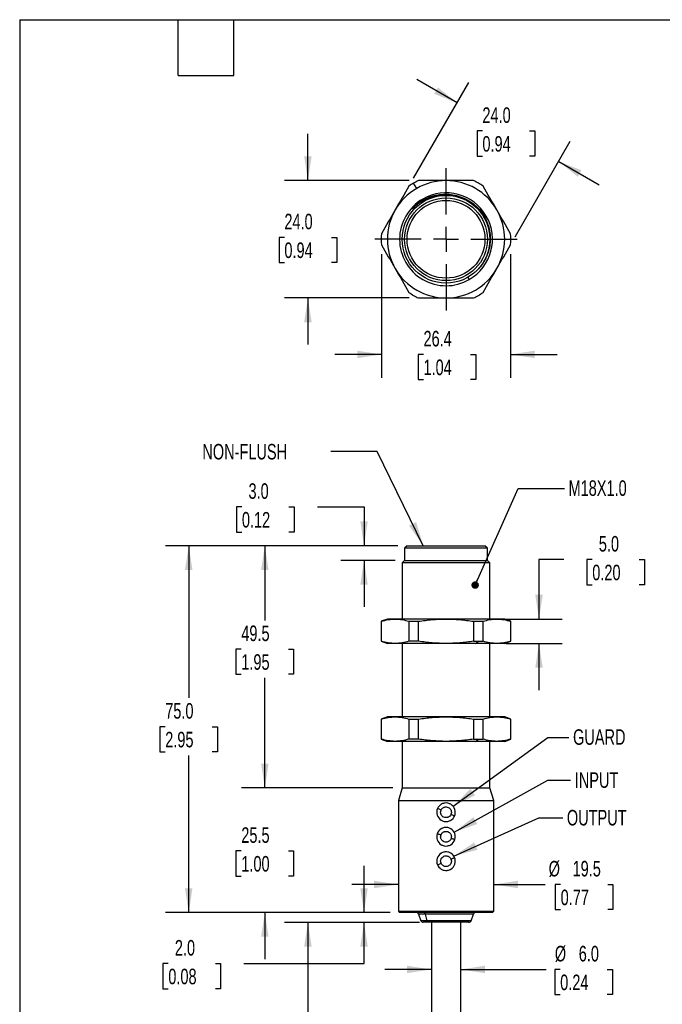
# Model space of a CAD drawing. Header units: millimetres. Extents: x 10 to 410, y 10 to 314.
# Tile 2 of 6: x 10 to 141, y 113 to 314. Entities that reach past the tile are written whole.
import ezdxf

# ---------------------------------------------------------------- set-up
doc = ezdxf.new("R2010")
doc.units = ezdxf.units.MM
doc.header["$LTSCALE"] = 1.5
doc.linetypes.add('CENTERX2', pattern=[20.32, 12.7, -2.54, 2.54, -2.54])
doc.layers.add('CENTER', color=40, linetype='CENTERX2')
doc.layers.add('DIMENSIONS', color=140, linetype='Continuous', lineweight=25)
doc.layers.add('TEXT', color=140, linetype='Continuous', lineweight=25)
doc.styles.add('SLDTEXTSTYLE0', font='TXT', dxfattribs={"width": 0.7})
doc.dimstyles.new('SLDDIMSTYLE0', dxfattribs={"dimtxt": 3.237012, "dimasz": 4.953, "dimexe": 0, "dimexo": 0.0625, "dimgap": 0.809253, "dimtad": 0, "dimtih": 1, "dimtoh": 1, "dimrnd": 1e-09, "dimzin": 4, "dimdsep": 46, "dimtxsty": 'SLDTEXTSTYLE0', "dimsah": 1, "dimcen": 0.09, "dimadec": 0, "dimazin": 1, "dimtfac": 1, "dimtmove": 0, "dimatfit": 0, "dimfxl": 0, "dimfrac": 2, "dimtolj": 1, "dimtzin": 12, "dimarcsym": 0})
doc.dimstyles.new('SLDDIMSTYLE1', dxfattribs={"dimtxt": 3.237012, "dimasz": 4.953, "dimexe": 0, "dimexo": 0.0625, "dimgap": 0.809253, "dimtad": 0, "dimtih": 1, "dimtoh": 1, "dimrnd": 1e-09, "dimzin": 12, "dimdsep": 46, "dimtxsty": 'SLDTEXTSTYLE0', "dimsah": 1, "dimcen": 0.09, "dimadec": 0, "dimazin": 3, "dimtfac": 1, "dimtofl": 0, "dimtmove": 0, "dimatfit": 3, "dimfxl": 0, "dimfrac": 2, "dimtolj": 1, "dimtzin": 12, "dimarcsym": 0})
doc.dimstyles.new('SLDDIMSTYLE2', dxfattribs={"dimtxt": 3.237012, "dimasz": 4.953, "dimexe": 0, "dimexo": 0.0625, "dimgap": 0.809253, "dimtad": 0, "dimtih": 1, "dimtoh": 1, "dimrnd": 1e-09, "dimzin": 4, "dimdsep": 46, "dimtxsty": 'SLDTEXTSTYLE0', "dimsah": 1, "dimcen": 0.09, "dimadec": 0, "dimazin": 1, "dimtfac": 1, "dimtofl": 0, "dimtmove": 0, "dimatfit": 3, "dimfxl": 0, "dimfrac": 2, "dimtolj": 1, "dimtzin": 12, "dimarcsym": 0})
doc.dimstyles.new('SLDDIMSTYLE3', dxfattribs={"dimtxt": 3.237012, "dimasz": 4.953, "dimexe": 0, "dimexo": 0.0625, "dimgap": 0.809253, "dimtad": 0, "dimtih": 1, "dimtoh": 1, "dimrnd": 1e-09, "dimzin": 12, "dimdsep": 46, "dimtxsty": 'SLDTEXTSTYLE0', "dimsah": 1, "dimcen": 0.09, "dimadec": 0, "dimazin": 3, "dimtfac": 1, "dimtmove": 0, "dimatfit": 0, "dimfxl": 0, "dimfrac": 2, "dimtolj": 1, "dimtzin": 12, "dimarcsym": 0})
doc.dimstyles.new('SLDDIMSTYLE4', dxfattribs={"dimtxt": 0.18, "dimasz": 4.953, "dimexe": 0, "dimexo": 0.0625, "dimgap": 0, "dimtad": 0, "dimtih": 1, "dimtoh": 1, "dimdec": 0, "dimrnd": 1e-09, "dimzin": 0, "dimdsep": 46, "dimtxsty": 'Standard', "dimsah": 1, "dimcen": 0.09, "dimadec": 0, "dimazin": 0, "dimtfac": 4.953, "dimtdec": 0, "dimtofl": 0, "dimtmove": 0, "dimatfit": 3, "dimfxl": 0, "dimfrac": 2, "dimtolj": 1, "dimtzin": 0, "dimarcsym": 0})
doc.dimstyles.new('SLDDIMSTYLE5', dxfattribs={"dimtxt": 0.18, "dimasz": 1.524, "dimexe": 0, "dimexo": 0.0625, "dimgap": 0, "dimtad": 0, "dimtih": 1, "dimtoh": 1, "dimdec": 0, "dimrnd": 1e-09, "dimzin": 0, "dimdsep": 46, "dimtxsty": 'Standard', "dimblk1": 'DOT', "dimblk2": 'DOT', "dimsah": 1, "dimcen": 0.09, "dimadec": 0, "dimazin": 0, "dimtfac": 1.524, "dimtdec": 0, "dimtofl": 0, "dimtmove": 0, "dimatfit": 3, "dimldrblk": 'DOT', "dimfxl": 0, "dimfrac": 2, "dimtolj": 1, "dimtzin": 0, "dimarcsym": 0})

# ---------------------------------------------------------------- blocks, each defined once
blk = doc.blocks.new('_D')
at = {"layer": 'DIMENSIONS'}
for p, q in [((54.97, 214.73), (53.88, 214.73)), ((53.88, 214.73), (53.88, 209.59)), ((64.59, 214.73), (65.68, 214.73)), ((65.68, 214.73), (65.68, 209.59)), ((70.43, 214.73), (79.95, 214.73)), ((79.95, 214.73), (79.95, 206.79)), ((53.88, 209.59), (54.97, 209.59)), ((65.68, 209.59), (64.59, 209.59)), ((86.85, 206.79), (75.19, 206.79)), ((86.35, 203.79), (75.19, 203.79)), ((79.95, 203.79), (79.95, 194.27))]:
    blk.add_line(p, q, dxfattribs=at)
for points in [[(79.95, 206.79), (80.71, 211.75), (79.19, 211.75)], [(79.95, 203.79), (79.19, 198.84), (80.71, 198.84)]]:
    blk.add_solid(points, dxfattribs=at)
at = {"layer": 'DIMENSIONS', "char_height": 3.175, "attachment_point": 1, "style": 'SLDTEXTSTYLE0'}
for s, insert in [('3.0', (56.32, 219.55)), ('0.12', (54.97, 213.68))]:
    blk.add_mtext(s, dxfattribs=dict(at, insert=insert))
blk = doc.blocks.new('_D_1')
at = {"layer": 'DIMENSIONS'}
for p, q in [((86.85, 206.79), (54.89, 206.79)), ((59.66, 206.79), (59.66, 191.52)), ((54.85, 185.65), (53.76, 185.65)), ((53.76, 185.65), (53.76, 180.5)), ((64.47, 185.65), (65.55, 185.65)), ((65.55, 185.65), (65.55, 180.5)), ((53.76, 180.5), (54.85, 180.5)), ((59.66, 157.27), (59.66, 179.78)), ((65.55, 180.5), (64.47, 180.5)), ((85.84, 157.27), (54.89, 157.27))]:
    blk.add_line(p, q, dxfattribs=at)
for points in [[(59.66, 206.79), (58.9, 201.84), (60.42, 201.84)], [(59.66, 157.27), (60.42, 162.23), (58.9, 162.23)]]:
    blk.add_solid(points, dxfattribs=at)
at = {"layer": 'DIMENSIONS', "char_height": 3.175, "attachment_point": 1, "style": 'SLDTEXTSTYLE0'}
for s, insert in [('49.5', (54.85, 190.47)), ('1.95', (54.85, 184.6))]:
    blk.add_mtext(s, dxfattribs=dict(at, insert=insert))
blk = doc.blocks.new('_D_2')
at = {"layer": 'DIMENSIONS'}
for p, q in [((86.85, 206.79), (39.34, 206.79)), ((44.1, 206.79), (44.1, 175.66)), ((39.29, 169.79), (38.2, 169.79)), ((38.2, 169.79), (38.2, 164.64)), ((48.91, 169.79), (50, 169.79)), ((50, 169.79), (50, 164.64)), ((38.2, 164.64), (39.29, 164.64)), ((44.1, 131.79), (44.1, 163.92)), ((50, 164.64), (48.91, 164.64)), ((85.32, 131.79), (39.34, 131.79))]:
    blk.add_line(p, q, dxfattribs=at)
for points in [[(44.1, 206.79), (43.34, 201.84), (44.86, 201.84)], [(44.1, 131.79), (44.86, 136.75), (43.34, 136.75)]]:
    blk.add_solid(points, dxfattribs=at)
at = {"layer": 'DIMENSIONS', "char_height": 3.175, "attachment_point": 1, "style": 'SLDTEXTSTYLE0'}
for s, insert in [('75.0', (39.29, 174.61)), ('2.95', (39.29, 168.74))]:
    blk.add_mtext(s, dxfattribs=dict(at, insert=insert))
blk = doc.blocks.new('_D_3')
at = {"layer": 'DIMENSIONS'}
for p, q in [((86.97, 137.53), (77.44, 137.53)), ((106.47, 137.53), (116.99, 137.53)), ((120.16, 137.53), (119.07, 137.53)), ((119.07, 137.53), (119.07, 132.39)), ((129.78, 137.53), (130.86, 137.53)), ((130.86, 137.53), (130.86, 132.39)), ((119.07, 132.39), (120.16, 132.39)), ((130.86, 132.39), (129.78, 132.39))]:
    blk.add_line(p, q, dxfattribs=at)
for points in [[(86.97, 137.53), (82.01, 138.29), (82.01, 136.77)], [(106.47, 137.53), (111.42, 136.77), (111.42, 138.29)]]:
    blk.add_solid(points, dxfattribs=at)
at = {"layer": 'DIMENSIONS', "char_height": 3.175, "attachment_point": 1, "style": 'SLDTEXTSTYLE0'}
for s, insert in [('%%c', (117.71, 142.35)), ('19.5', (122.6, 142.35)), ('0.77', (120.16, 136.48))]:
    blk.add_mtext(s, dxfattribs=dict(at, insert=insert))
blk = doc.blocks.new('_D_4')
at = {"layer": 'DIMENSIONS'}
for p, q in [((93.72, 120.16), (84.19, 120.16)), ((99.72, 120.16), (117.17, 120.16)), ((120.07, 120.16), (118.98, 120.16)), ((118.98, 120.16), (118.98, 115.02)), ((129.69, 120.16), (130.78, 120.16)), ((130.78, 120.16), (130.78, 115.02)), ((118.98, 115.02), (120.07, 115.02)), ((130.78, 115.02), (129.69, 115.02))]:
    blk.add_line(p, q, dxfattribs=at)
for points in [[(93.72, 120.16), (88.76, 120.92), (88.76, 119.4)], [(99.72, 120.16), (104.67, 119.4), (104.67, 120.92)]]:
    blk.add_solid(points, dxfattribs=at)
at = {"layer": 'DIMENSIONS', "char_height": 3.175, "attachment_point": 1, "style": 'SLDTEXTSTYLE0'}
for s, insert in [('%%c', (118.97, 124.98)), ('6.0', (123.86, 124.98)), ('0.24', (120.07, 119.11))]:
    blk.add_mtext(s, dxfattribs=dict(at, insert=insert))
blk = doc.blocks.new('_D_5')
at = {"layer": 'DIMENSIONS'}
for p, q in [((59.66, 157.27), (59.66, 166.8)), ((85.84, 157.27), (54.89, 157.27)), ((54.85, 144.4), (53.76, 144.4)), ((53.76, 144.4), (53.76, 139.26)), ((64.47, 144.4), (65.55, 144.4)), ((65.55, 144.4), (65.55, 139.26)), ((53.76, 139.26), (54.85, 139.26)), ((65.55, 139.26), (64.47, 139.26)), ((85.32, 131.79), (54.89, 131.79)), ((59.66, 131.79), (59.66, 122.27))]:
    blk.add_line(p, q, dxfattribs=at)
for points in [[(59.66, 157.27), (60.42, 162.23), (58.9, 162.23)], [(59.66, 131.79), (58.9, 126.84), (60.42, 126.84)]]:
    blk.add_solid(points, dxfattribs=at)
at = {"layer": 'DIMENSIONS', "char_height": 3.175, "attachment_point": 1, "style": 'SLDTEXTSTYLE0'}
for s, insert in [('25.5', (54.85, 149.22)), ('1.00', (54.85, 143.35))]:
    blk.add_mtext(s, dxfattribs=dict(at, insert=insert))
blk = doc.blocks.new('_D_6')
at = {"layer": 'DIMENSIONS'}
for p, q in [((79.95, 131.79), (79.95, 141.32)), ((85.32, 131.79), (75.19, 131.79)), ((91.32, 129.79), (75.19, 129.79)), ((79.95, 121.36), (79.95, 129.79)), ((39.92, 121.36), (38.83, 121.36)), ((38.83, 121.36), (38.83, 116.21)), ((49.54, 121.36), (50.62, 121.36)), ((50.62, 121.36), (50.62, 116.21)), ((55.37, 121.36), (79.95, 121.36)), ((38.83, 116.21), (39.92, 116.21)), ((50.62, 116.21), (49.54, 116.21))]:
    blk.add_line(p, q, dxfattribs=at)
for points in [[(79.95, 131.79), (80.71, 136.75), (79.19, 136.75)], [(79.95, 129.79), (79.19, 124.84), (80.71, 124.84)]]:
    blk.add_solid(points, dxfattribs=at)
at = {"layer": 'DIMENSIONS', "char_height": 3.175, "attachment_point": 1, "style": 'SLDTEXTSTYLE0'}
for s, insert in [('2.0', (41.26, 126.18)), ('0.08', (39.92, 120.31))]:
    blk.add_mtext(s, dxfattribs=dict(at, insert=insert))
blk = doc.blocks.new('_D_7')
at = {"layer": 'DIMENSIONS'}
for p, q in [((91.32, 129.79), (63.7, 129.79)), ((68.47, 129.79), (68.47, 101.19)), ((68.47, 76.18), (68.47, 90.9)), ((66.35, 75.12), (68.47, 76.18)), ((70.58, 73.01), (66.35, 75.12)), ((68.47, 71.95), (70.58, 73.01)), ((68.47, 49.58), (68.47, 71.95)), ((91.81, 49.58), (63.7, 49.58))]:
    blk.add_line(p, q, dxfattribs=at)
for points in [[(68.47, 129.79), (67.7, 124.84), (69.23, 124.84)], [(68.47, 49.58), (69.23, 54.53), (67.7, 54.53)]]:
    blk.add_solid(points, dxfattribs=at)
at = {"layer": 'DIMENSIONS', "char_height": 3.175, "attachment_point": 1, "style": 'SLDTEXTSTYLE0'}
for s, insert in [('32.8FT / 10M', (54.21, 100.14)), ('CABLE LENGTH', (52.19, 94.99))]:
    blk.add_mtext(s, dxfattribs=dict(at, insert=insert))
blk = doc.blocks.new('_D_8')
at = {"layer": 'DIMENSIONS'}
for p, q in [((120.79, 203.95), (115.73, 203.95)), ((115.73, 203.95), (115.73, 191.79)), ((126.63, 203.95), (125.54, 203.95)), ((125.54, 203.95), (125.54, 198.8)), ((136.25, 203.95), (137.33, 203.95)), ((137.33, 203.95), (137.33, 198.8)), ((125.54, 198.8), (126.63, 198.8)), ((137.33, 198.8), (136.25, 198.8)), ((109.01, 191.79), (120.5, 191.79)), ((109.01, 186.79), (120.5, 186.79)), ((115.73, 186.79), (115.73, 177.27))]:
    blk.add_line(p, q, dxfattribs=at)
for points in [[(115.73, 191.79), (116.5, 196.75), (114.97, 196.75)], [(115.73, 186.79), (114.97, 181.84), (116.5, 181.84)]]:
    blk.add_solid(points, dxfattribs=at)
at = {"layer": 'DIMENSIONS', "char_height": 3.175, "attachment_point": 1, "style": 'SLDTEXTSTYLE0'}
for s, insert in [('5.0', (127.97, 208.77)), ('0.20', (126.63, 202.9))]:
    blk.add_mtext(s, dxfattribs=dict(at, insert=insert))
blk = doc.blocks.new('_Dot')
at = {"color": 0, "linetype": 'ByBlock', "lineweight": -2}
blk.add_line((-0.5, 0), (-1, 0), dxfattribs=at)
at = {"color": 0, "linetype": 'ByBlock', "const_width": 0.5}
blk.add_lwpolyline([(-0.25, 0, 1), (0.25, 0, 1)], format="xyb", close=True, dxfattribs=at)
blk = doc.blocks.new('_D_9')
at = {"layer": 'DIMENSIONS'}
for p, q in [((68.47, 281.44), (68.47, 290.96)), ((89.19, 281.44), (63.7, 281.44)), ((63.66, 269.83), (62.57, 269.83)), ((62.57, 269.83), (62.57, 264.69)), ((73.28, 269.83), (74.36, 269.83)), ((74.36, 269.83), (74.36, 264.69)), ((62.57, 264.69), (63.66, 264.69)), ((74.36, 264.69), (73.28, 264.69)), ((89.19, 257.44), (63.7, 257.44)), ((68.47, 257.44), (68.47, 247.91))]:
    blk.add_line(p, q, dxfattribs=at)
for points in [[(68.47, 281.44), (69.23, 286.39), (67.7, 286.39)], [(68.47, 257.44), (67.7, 252.48), (69.23, 252.48)]]:
    blk.add_solid(points, dxfattribs=at)
at = {"layer": 'DIMENSIONS', "char_height": 3.175, "attachment_point": 1, "style": 'SLDTEXTSTYLE0'}
for s, insert in [('24.0', (63.66, 274.65)), ('0.94', (63.66, 268.78))]:
    blk.add_mtext(s, dxfattribs=dict(at, insert=insert))
blk = doc.blocks.new('_D_10')
at = {"layer": 'DIMENSIONS'}
for p, q in [((98.97, 297.35), (90.73, 302.11)), ((90.09, 281.95), (101.36, 301.47)), ((104.16, 291.58), (103.07, 291.58)), ((103.07, 291.58), (103.07, 286.43)), ((113.78, 291.58), (114.86, 291.58)), ((114.86, 291.58), (114.86, 286.43)), ((110.87, 269.95), (122.14, 289.47)), ((103.07, 286.43), (104.16, 286.43)), ((114.86, 286.43), (113.78, 286.43)), ((119.76, 285.35), (128.01, 280.59))]:
    blk.add_line(p, q, dxfattribs=at)
for points in [[(98.97, 297.35), (95.07, 300.48), (94.3, 299.16)], [(119.76, 285.35), (123.67, 282.21), (124.43, 283.53)]]:
    blk.add_solid(points, dxfattribs=at)
at = {"layer": 'DIMENSIONS', "char_height": 3.175, "attachment_point": 1, "style": 'SLDTEXTSTYLE0'}
for s, insert in [('24.0', (104.16, 296.4)), ('0.94', (104.16, 290.53))]:
    blk.add_mtext(s, dxfattribs=dict(at, insert=insert))
blk = doc.blocks.new('_D_11')
at = {"layer": 'DIMENSIONS'}
for p, q in [((83.52, 266.4), (83.52, 241.13)), ((109.92, 266.4), (109.92, 241.13)), ((83.52, 245.89), (73.99, 245.89)), ((92.11, 245.89), (91.03, 245.89)), ((91.03, 245.89), (91.03, 240.75)), ((101.73, 245.89), (102.82, 245.89)), ((102.82, 245.89), (102.82, 240.75)), ((109.92, 245.89), (119.44, 245.89)), ((91.03, 240.75), (92.11, 240.75)), ((102.82, 240.75), (101.73, 240.75))]:
    blk.add_line(p, q, dxfattribs=at)
for points in [[(83.52, 245.89), (78.56, 246.66), (78.56, 245.13)], [(109.92, 245.89), (114.87, 245.13), (114.87, 246.66)]]:
    blk.add_solid(points, dxfattribs=at)
at = {"layer": 'DIMENSIONS', "char_height": 3.175, "attachment_point": 1, "style": 'SLDTEXTSTYLE0'}
for s, insert in [('26.4', (92.11, 250.71)), ('1.04', (92.11, 244.84))]:
    blk.add_mtext(s, dxfattribs=dict(at, insert=insert))
blk = doc.blocks.new('SW_CENTERMARKSYMBOL_0')
at = {"layer": 'CENTER', "color": 0}
for p, q in [((0, 5.08), (0, 14.54)), ((0, 0), (0, 2.54)), ((-5.08, 0), (-14.54, 0)), ((0, 0), (-2.54, 0)), ((0, 0), (0, -2.54)), ((0, 0), (2.54, 0)), ((5.08, 0), (14.54, 0)), ((0, -5.08), (0, -14.54))]:
    blk.add_line(p, q, dxfattribs=at)

msp = doc.modelspace()

# ---------------------------------------------------------------- linework, layer by layer
for p, q in [((90.717, 279.83), (90.092, 280.912)), ((91.967, 277.665), (92.083, 277.464)), ((92.126, 277.389), (92.23, 277.209)), ((101.203, 261.666), (101.467, 261.21)), ((88.759, 206.794), (88.251, 206.286)), ((88.251, 206.286), (88.251, 203.794)), ((105.182, 206.286), (88.251, 206.286)), ((88.759, 206.794), (104.674, 206.794)), ((105.182, 206.286), (104.674, 206.794)), ((105.182, 203.794), (105.182, 206.286)), ((88.251, 203.794), (87.743, 203.286)), ((88.251, 203.794), (105.182, 203.794)), ((105.69, 203.286), (105.182, 203.794)), ((87.743, 203.286), (87.743, 191.794)), ((105.69, 203.286), (87.743, 203.286)), ((105.69, 191.794), (105.69, 203.286)), ((84.717, 191.794), (83.467, 191.339)), ((83.467, 191.339), (83.467, 187.249)), ((83.467, 191.339), (83.515, 191.339)), ((83.515, 187.249), (83.515, 191.339)), ((86.324, 191.794), (84.717, 191.794)), ((96.717, 191.794), (86.324, 191.794)), ((89.133, 191.339), (89.133, 187.249)), ((89.133, 191.339), (91.099, 191.339)), ((91.099, 187.249), (91.099, 191.339)), ((107.109, 191.794), (96.717, 191.794)), ((102.335, 191.339), (102.335, 187.249)), ((102.335, 191.339), (104.3, 191.339)), ((104.3, 187.249), (104.3, 191.339)), ((108.717, 191.794), (107.109, 191.794)), ((109.967, 191.339), (108.717, 191.794)), ((109.918, 191.339), (109.918, 187.249)), ((109.918, 191.339), (109.967, 191.339)), ((109.967, 187.249), (109.967, 191.339)), ((83.467, 187.249), (84.717, 186.794)), ((83.515, 187.249), (83.467, 187.249)), ((91.099, 187.249), (89.133, 187.249)), ((102.335, 187.249), (103.342, 187.249)), ((102.717, 186.794), (103.342, 187.249)), ((103.342, 187.249), (104.3, 187.249)), ((108.717, 186.794), (109.967, 187.249)), ((109.967, 187.249), (109.918, 187.249)), ((86.324, 186.794), (84.717, 186.794)), ((96.717, 186.794), (86.324, 186.794)), ((87.743, 186.794), (87.743, 171.794)), ((102.717, 186.794), (96.717, 186.794)), ((107.109, 186.794), (102.717, 186.794)), ((105.69, 171.794), (105.69, 186.794)), ((108.717, 186.794), (107.109, 186.794)), ((84.717, 171.794), (83.467, 171.339)), ((83.467, 171.339), (83.467, 167.249)), ((83.467, 171.339), (83.515, 171.339)), ((83.515, 167.249), (83.515, 171.339)), ((86.324, 171.794), (84.717, 171.794)), ((96.717, 171.794), (86.324, 171.794)), ((89.133, 171.339), (89.133, 167.249)), ((89.133, 171.339), (91.099, 171.339)), ((91.099, 167.249), (91.099, 171.339)), ((107.109, 171.794), (96.717, 171.794)), ((102.335, 171.339), (102.335, 167.249)), ((102.335, 171.339), (104.3, 171.339)), ((104.3, 167.249), (104.3, 171.339)), ((108.717, 171.794), (107.109, 171.794)), ((109.967, 171.339), (108.717, 171.794)), ((109.918, 171.339), (109.918, 167.249)), ((109.918, 171.339), (109.967, 171.339)), ((109.967, 167.249), (109.967, 171.339)), ((83.467, 167.249), (84.717, 166.794)), ((83.515, 167.249), (83.467, 167.249)), ((91.099, 167.249), (89.133, 167.249)), ((102.335, 167.249), (103.342, 167.249)), ((102.717, 166.794), (103.342, 167.249)), ((103.342, 167.249), (104.3, 167.249)), ((108.717, 166.794), (109.967, 167.249)), ((109.967, 167.249), (109.918, 167.249)), ((86.324, 166.794), (84.717, 166.794)), ((96.717, 166.794), (86.324, 166.794)), ((87.743, 166.794), (87.743, 157.273)), ((102.717, 166.794), (96.717, 166.794)), ((107.109, 166.794), (102.717, 166.794)), ((105.69, 157.273), (105.69, 166.794)), ((108.717, 166.794), (107.109, 166.794)), ((87.743, 157.273), (86.967, 154.733)), ((87.743, 157.273), (105.69, 157.273)), ((106.467, 154.733), (105.69, 157.273)), ((86.967, 154.733), (86.967, 132.048)), ((86.967, 154.733), (106.467, 154.733)), ((106.467, 132.048), (106.467, 154.733)), ((86.967, 132.048), (87.221, 131.794)), ((86.967, 132.048), (106.467, 132.048)), ((106.213, 131.794), (87.221, 131.794)), ((91.088, 131.469), (91.595, 130.118)), ((92.499, 131.469), (91.088, 131.469)), ((92.878, 130.118), (92.499, 131.469)), ((102.345, 131.469), (92.499, 131.469)), ((101.838, 130.118), (102.345, 131.469)), ((106.213, 131.794), (106.467, 132.048)), ((92.878, 130.118), (91.595, 130.118)), ((93.229, 129.794), (92.084, 129.794)), ((101.838, 130.118), (92.878, 130.118)), ((93.717, 129.794), (93.717, 100.593)), ((99.717, 100.593), (99.717, 129.794))]:
    msp.add_line(p, q)
at = {"flags": 128}
for points in [[(95.71, 152.736), (95.567, 152.799), (95.429, 152.859), (95.303, 152.915), (95.192, 152.963), (95.1, 153.003), (95.033, 153.033), (94.991, 153.051), (94.977, 153.057)], [(98.456, 151.53), (98.442, 151.536), (98.401, 151.554), (98.333, 151.584), (98.242, 151.624), (98.131, 151.673), (98.004, 151.728), (97.867, 151.789), (97.724, 151.851)], [(95.673, 147.642), (95.525, 147.691), (95.383, 147.739), (95.252, 147.782), (95.137, 147.821), (95.042, 147.852), (94.972, 147.876), (94.929, 147.89), (94.914, 147.895)], [(98.519, 146.693), (98.505, 146.697), (98.461, 146.712), (98.391, 146.735), (98.297, 146.767), (98.182, 146.805), (98.051, 146.849), (97.908, 146.896), (97.76, 146.946)], [(97.73, 142.721), (97.874, 142.781), (98.013, 142.84), (98.14, 142.893), (98.252, 142.94), (98.343, 142.979), (98.412, 143.008), (98.454, 143.025), (98.468, 143.031)], [(94.966, 141.556), (94.98, 141.562), (95.022, 141.58), (95.09, 141.608), (95.182, 141.647), (95.293, 141.694), (95.421, 141.748), (95.559, 141.806), (95.703, 141.867)]]:
    msp.add_lwpolyline(points, dxfattribs=at)
for radius in [8.973, 8.465, 7.957]:
    msp.add_circle((96.717, 269.438), radius)
for centre, radius, start, end in [((96.717, 269.438), 12, 120, 150), ((96.717, 269.438), 13.25, 120, 124.91237), ((96.717, 269.438), 13.25, 115.08763, 120), ((96.717, 269.438), 12, 90, 120), ((96.717, 269.438), 12, 30, 90), ((96.717, 269.438), 13.25, 55.08763, 64.91237), ((96.717, 269.438), 9.5, 300, 120), ((96.717, 269.438), 9.5, 120, 300), ((96.717, 269.438), 12, 150, 210), ((96.717, 269.438), 12, 330, 30), ((96.717, 269.438), 13.25, 175.08763, 184.91237), ((96.717, 269.438), 13.25, 355.08763, 4.91237), ((96.717, 269.438), 12, 210, 270), ((96.717, 269.438), 12, 270, 330), ((96.717, 269.438), 13.25, 235.08763, 244.91237), ((96.717, 269.438), 13.25, 295.08763, 304.91237), ((96.717, 152.294), 1.9, 156.29812, 238.73286), ((96.717, 152.294), 1.9, 121.26699, 156.29821), ((96.717, 152.294), 1.9, 336.29807, 58.7329), ((96.717, 152.294), 1.9, 301.26723, 336.29797), ((96.717, 147.294), 1.9, 161.55614, 238.73287), ((96.717, 147.294), 1.9, 121.2671, 161.55609), ((96.717, 147.294), 1.9, 341.55612, 58.7329), ((96.717, 147.294), 1.9, 301.26719, 341.55605), ((96.717, 142.294), 1.9, 121.26711, 202.84565), ((96.717, 142.294), 1.9, 22.84575, 58.73281), ((96.717, 142.294), 1.9, 301.26712, 22.84565), ((96.717, 142.294), 1.9, 202.84567, 238.73283), ((90.62, 131.294), 0.5, 20.55604, 90.00003), ((92.108, 131.398), 0.397, 10.27451, 84.20808), ((102.813, 131.294), 0.5, 89.99997, 159.44396), ((92.063, 130.294), 0.5, 200.55604, 269.99996), ((93.269, 130.189), 0.397, 190.27445, 264.20809), ((101.37, 130.294), 0.5, 270.00004, 339.44396)]:
    msp.add_arc(centre, radius, start, end)
for points in [[(89.133, 280.303), (88.203, 278.691), (87.267, 277.07), (86.324, 275.438)], [(96.717, 281.438), (94.832, 281.438), (92.96, 281.438), (91.099, 281.438)], [(102.335, 281.438), (100.473, 281.438), (98.602, 281.438), (96.717, 281.438)], [(107.109, 275.438), (106.167, 277.07), (105.231, 278.691), (104.3, 280.303)], [(86.324, 275.438), (85.382, 273.805), (84.446, 272.185), (83.515, 270.572)], [(109.918, 270.572), (108.987, 272.185), (108.052, 273.805), (107.109, 275.438)], [(83.515, 268.303), (84.446, 266.691), (85.382, 265.07), (86.324, 263.438)], [(107.109, 263.438), (108.052, 265.07), (108.987, 266.691), (109.918, 268.303)], [(86.324, 263.438), (87.267, 261.805), (88.203, 260.185), (89.133, 258.572)], [(104.3, 258.572), (105.231, 260.185), (106.167, 261.805), (107.109, 263.438)], [(91.099, 257.438), (92.96, 257.438), (94.832, 257.438), (96.717, 257.438)], [(96.717, 257.438), (98.602, 257.438), (100.473, 257.438), (102.335, 257.438)]]:
    msp.add_open_spline(points, degree=3)
for points, knots in [([(92.083, 277.464), (92.677, 277.753), (93.739, 278.269), (95.411, 278.614), (96.97, 278.692), (98.521, 278.497), (100.016, 278.051), (101.412, 277.354), (102.669, 276.438), (103.748, 275.322), (104.627, 274.047), (105.273, 272.639), (105.676, 271.147), (105.815, 269.614), (105.701, 268.082), (105.325, 266.594), (104.712, 265.188), (103.858, 263.922), (103.115, 263.085), (102.642, 262.712), (102.567, 262.653)], [0, 0, 0, 0, 0.0733749, 0.1311685, 0.1889621, 0.2467597, 0.3045542, 0.3622113, 0.4198684, 0.4771658, 0.5344632, 0.5917789, 0.6490944, 0.7059019, 0.7627094, 0.8195213, 0.87633, 0.9328077, 0.9892854, 1, 1, 1, 1]), ([(97.34, 278.362), (97.29, 278.371), (96.747, 278.472), (95.682, 278.431), (94.323, 278.237), (93.129, 277.872), (92.46, 277.55), (92.126, 277.389)], [0, 0, 0, 0, 0.02819247, 0.30740369, 0.58661491, 0.79330745, 1, 1, 1, 1]), ([(89.794, 275.647), (90.125, 276.009), (90.482, 276.341), (91.247, 276.949), (91.655, 277.223), (92.083, 277.464)], [0, 0, 0, 0, 0.5, 0.5, 1, 1, 1, 1]), ([(92.126, 277.389), (91.694, 277.162), (91.283, 276.902), (90.503, 276.32), (90.134, 275.997), (89.794, 275.647)], [0, 0, 0, 0, 0.5, 0.5, 1, 1, 1, 1]), ([(83.515, 191.339), (83.978, 191.469), (84.897, 191.727), (85.851, 191.771), (86.324, 191.794)], [0, 0, 0, 0, 0.5031596, 1, 1, 1, 1]), ([(86.324, 191.794), (86.795, 191.772), (87.749, 191.727), (88.668, 191.469), (89.133, 191.339)], [0, 0, 0, 0, 0.49388795, 1, 1, 1, 1]), ([(91.099, 191.339), (92.028, 191.469), (93.892, 191.729), (95.773, 191.772), (96.717, 191.794)], [0, 0, 0, 0, 0.49860101, 1, 1, 1, 1]), ([(96.717, 191.794), (97.655, 191.772), (99.536, 191.729), (101.4, 191.469), (102.335, 191.339)], [0, 0, 0, 0, 0.49843549, 1, 1, 1, 1]), ([(104.3, 191.339), (104.763, 191.469), (105.682, 191.727), (106.635, 191.771), (107.109, 191.794)], [0, 0, 0, 0, 0.50315972, 1, 1, 1, 1]), ([(107.109, 191.794), (107.58, 191.772), (108.534, 191.727), (109.453, 191.469), (109.918, 191.339)], [0, 0, 0, 0, 0.4938881, 1, 1, 1, 1]), ([(86.324, 186.794), (85.853, 186.816), (84.9, 186.86), (83.981, 187.118), (83.515, 187.249)], [0, 0, 0, 0, 0.4938881, 1, 1, 1, 1]), ([(89.133, 187.249), (88.671, 187.119), (87.752, 186.861), (86.798, 186.816), (86.324, 186.794)], [0, 0, 0, 0, 0.5031597, 1, 1, 1, 1]), ([(96.717, 186.794), (95.779, 186.815), (93.897, 186.858), (92.034, 187.118), (91.099, 187.249)], [0, 0, 0, 0, 0.4984355, 1, 1, 1, 1]), ([(102.335, 187.249), (101.405, 187.119), (99.542, 186.858), (97.66, 186.815), (96.717, 186.794)], [0, 0, 0, 0, 0.49860101, 1, 1, 1, 1]), ([(107.109, 186.794), (106.638, 186.816), (105.685, 186.86), (104.765, 187.118), (104.3, 187.249)], [0, 0, 0, 0, 0.49388795, 1, 1, 1, 1]), ([(109.918, 187.249), (109.456, 187.119), (108.536, 186.861), (107.583, 186.816), (107.109, 186.794)], [0, 0, 0, 0, 0.50315956, 1, 1, 1, 1]), ([(83.515, 171.339), (83.978, 171.469), (84.897, 171.727), (85.851, 171.771), (86.324, 171.794)], [0, 0, 0, 0, 0.5031596, 1, 1, 1, 1]), ([(86.324, 171.794), (86.795, 171.772), (87.749, 171.727), (88.668, 171.469), (89.133, 171.339)], [0, 0, 0, 0, 0.49388795, 1, 1, 1, 1]), ([(91.099, 171.339), (92.028, 171.469), (93.892, 171.729), (95.773, 171.772), (96.717, 171.794)], [0, 0, 0, 0, 0.49860101, 1, 1, 1, 1]), ([(96.717, 171.794), (97.655, 171.772), (99.536, 171.729), (101.4, 171.469), (102.335, 171.339)], [0, 0, 0, 0, 0.49843549, 1, 1, 1, 1]), ([(104.3, 171.339), (104.763, 171.469), (105.682, 171.727), (106.635, 171.771), (107.109, 171.794)], [0, 0, 0, 0, 0.50315972, 1, 1, 1, 1]), ([(107.109, 171.794), (107.58, 171.772), (108.534, 171.727), (109.453, 171.469), (109.918, 171.339)], [0, 0, 0, 0, 0.4938881, 1, 1, 1, 1]), ([(86.324, 166.794), (85.853, 166.816), (84.9, 166.86), (83.981, 167.118), (83.515, 167.249)], [0, 0, 0, 0, 0.4938881, 1, 1, 1, 1]), ([(89.133, 167.249), (88.671, 167.119), (87.752, 166.861), (86.798, 166.816), (86.324, 166.794)], [0, 0, 0, 0, 0.50315972, 1, 1, 1, 1]), ([(96.717, 166.794), (95.779, 166.815), (93.897, 166.858), (92.034, 167.118), (91.099, 167.249)], [0, 0, 0, 0, 0.4984355, 1, 1, 1, 1]), ([(102.335, 167.249), (101.405, 167.119), (99.542, 166.858), (97.66, 166.815), (96.717, 166.794)], [0, 0, 0, 0, 0.49860101, 1, 1, 1, 1]), ([(107.109, 166.794), (106.638, 166.816), (105.685, 166.86), (104.765, 167.118), (104.3, 167.249)], [0, 0, 0, 0, 0.49388795, 1, 1, 1, 1]), ([(109.918, 167.249), (109.456, 167.119), (108.536, 166.861), (107.583, 166.816), (107.109, 166.794)], [0, 0, 0, 0, 0.5031596, 1, 1, 1, 1]), ([(95.71, 152.736), (95.779, 152.857), (95.885, 153.043), (96.114, 153.223), (96.314, 153.326), (96.532, 153.386), (96.82, 153.405), (97.17, 153.325), (97.465, 153.122), (97.646, 152.897), (97.749, 152.696), (97.809, 152.479), (97.831, 152.189), (97.766, 151.984), (97.724, 151.851)], [0, 0, 0, 0, 0.1197213, 0.1849386, 0.25, 0.3152171, 0.3802785, 0.5, 0.6197215, 0.6849384, 0.75, 0.8152173, 0.8802788, 1, 1, 1, 1]), ([(97.703, 153.918), (97.512, 154.009), (97.13, 154.193), (96.484, 154.21), (96.014, 154.079), (95.781, 153.946), (95.731, 153.918)], [0, 0, 0, 0, 0.3044914, 0.6099154, 0.9161239, 1, 1, 1, 1]), ([(97.724, 151.851), (97.655, 151.731), (97.548, 151.544), (97.32, 151.365), (97.119, 151.262), (96.901, 151.201), (96.613, 151.183), (96.264, 151.262), (95.969, 151.466), (95.787, 151.69), (95.685, 151.892), (95.625, 152.109), (95.603, 152.399), (95.667, 152.603), (95.71, 152.736)], [0, 0, 0, 0, 0.1197217, 0.1849385, 0.2500002, 0.3152171, 0.3802785, 0.4999999, 0.6197213, 0.6849386, 0.7500002, 0.8152169, 0.8802784, 1, 1, 1, 1]), ([(95.731, 150.67), (95.921, 150.578), (96.303, 150.395), (96.95, 150.377), (97.419, 150.508), (97.653, 150.641), (97.703, 150.67)], [0, 0, 0, 0, 0.3044911, 0.6099153, 0.9161239, 1, 1, 1, 1]), ([(97.703, 148.918), (97.512, 149.009), (97.13, 149.193), (96.484, 149.21), (96.014, 149.079), (95.781, 148.946), (95.731, 148.918)], [0, 0, 0, 0, 0.30449125, 0.60991514, 0.9161235, 1, 1, 1, 1]), ([(97.76, 146.946), (97.702, 146.819), (97.613, 146.624), (97.402, 146.424), (97.212, 146.303), (97.001, 146.223), (96.716, 146.178), (96.36, 146.225), (96.048, 146.401), (95.847, 146.608), (95.726, 146.799), (95.646, 147.009), (95.598, 147.296), (95.644, 147.506), (95.673, 147.642)], [0, 0, 0, 0, 0.1197214, 0.1849384, 0.25, 0.3152169, 0.3802784, 0.4999998, 0.6197215, 0.6849383, 0.7499998, 0.8152172, 0.8802783, 1, 1, 1, 1]), ([(95.673, 147.642), (95.731, 147.768), (95.82, 147.964), (96.031, 148.164), (96.222, 148.284), (96.433, 148.365), (96.718, 148.409), (97.073, 148.362), (97.386, 148.187), (97.587, 147.98), (97.708, 147.789), (97.787, 147.578), (97.836, 147.291), (97.79, 147.082), (97.76, 146.946)], [0, 0, 0, 0, 0.1197214, 0.1849384, 0.2499999, 0.315217, 0.3802784, 0.4999998, 0.6197212, 0.6849384, 0.7499998, 0.8152167, 0.8802783, 1, 1, 1, 1]), ([(95.731, 145.67), (95.921, 145.578), (96.303, 145.395), (96.95, 145.377), (97.419, 145.508), (97.653, 145.641), (97.703, 145.67)], [0, 0, 0, 0, 0.3044913, 0.6099153, 0.9161239, 1, 1, 1, 1]), ([(95.703, 141.867), (95.663, 142), (95.601, 142.206), (95.628, 142.495), (95.691, 142.711), (95.797, 142.911), (95.981, 143.133), (96.279, 143.332), (96.63, 143.406), (96.918, 143.383), (97.135, 143.319), (97.333, 143.214), (97.559, 143.03), (97.663, 142.842), (97.73, 142.721)], [0, 0, 0, 0, 0.1197215, 0.1849385, 0.2499999, 0.3152171, 0.3802785, 0.4999999, 0.6197214, 0.6849385, 0.75, 0.815217, 0.8802784, 1, 1, 1, 1]), ([(97.703, 143.918), (97.512, 144.009), (97.13, 144.193), (96.484, 144.21), (96.014, 144.079), (95.781, 143.946), (95.731, 143.918)], [0, 0, 0, 0, 0.3044912, 0.6099153, 0.9161239, 1, 1, 1, 1]), ([(97.73, 142.721), (97.771, 142.588), (97.832, 142.382), (97.806, 142.092), (97.743, 141.876), (97.637, 141.676), (97.452, 141.455), (97.154, 141.255), (96.803, 141.181), (96.516, 141.204), (96.299, 141.268), (96.1, 141.374), (95.874, 141.557), (95.77, 141.745), (95.703, 141.867)], [0, 0, 0, 0, 0.1197215, 0.1849385, 0.2499999, 0.3152169, 0.3802785, 0.4999999, 0.6197214, 0.6849385, 0.7499999, 0.815217, 0.8802784, 1, 1, 1, 1]), ([(95.731, 140.67), (95.921, 140.578), (96.303, 140.395), (96.95, 140.377), (97.419, 140.508), (97.653, 140.641), (97.703, 140.67)], [0, 0, 0, 0, 0.3044912, 0.6099153, 0.9161239, 1, 1, 1, 1]), ([(101.349, 129.794), (101.354, 129.794), (101.415, 129.794), (101.166, 129.794), (101.056, 129.794), (100.762, 129.794), (100.358, 129.794), (99.76, 129.794), (99.062, 129.794), (98.258, 129.794), (97.371, 129.794), (96.433, 129.794), (95.65, 129.794), (95.043, 129.794), (94.504, 129.794), (93.902, 129.794), (93.442, 129.794), (93.229, 129.794)], [0, 0, 0, 0, 0.0014565, 0.0207938, 0.0388578, 0.0623943, 0.1198357, 0.1934652, 0.280327, 0.377658, 0.489465, 0.6070754, 0.7231873, 0.7779595, 0.8306834, 0.9215811, 1, 1, 1, 1])]:
    msp.add_open_spline(points, degree=3, knots=knots)
at = {"layer": 'TEXT'}
for p, q in [((9.525, 314.325), (409.575, 314.325)), ((9.525, 314.325), (9.525, 9.525)), ((41.91, 302.895), (41.91, 314.325)), ((53.34, 302.895), (53.34, 314.325)), ((41.91, 302.895), (53.34, 302.895))]:
    msp.add_line(p, q, dxfattribs=at)

# ---------------------------------------------------------------- block references
at = {"layer": 'CENTER'}
msp.add_blockref('SW_CENTERMARKSYMBOL_0', (96.717, 269.438), dxfattribs=at)

# ---------------------------------------------------------------- texts
at = {"layer": 'TEXT', "char_height": 3.175, "attachment_point": 1, "style": 'SLDTEXTSTYLE0'}
for s, insert in [('NON-FLUSH', (46.878, 227.595)), ('M18X1.0', (121.775, 220.152)), ('GUARD', (122.698, 169.257)), ('INPUT', (123.049, 160.458)), ('OUTPUT', (121.433, 152.772))]:
    msp.add_mtext(s, dxfattribs=dict(at, insert=insert))

# ---------------------------------------------------------------- dimensions: what is measured, and where the dimension line sits
at = {"layer": 'DIMENSIONS'}
for base, p1, p2, angle, dimstyle, picture, middle in [((119.759, 285.348), (89.133, 280.303), (109.918, 268.303), 330, 'SLDDIMSTYLE0', '_D_10', (108.968, 291.578)), ((68.467, 257.438), (91.099, 281.438), (91.099, 257.438), 90, 'SLDDIMSTYLE0', '_D_9', (68.467, 269.831)), ((79.951, 206.794), (88.251, 203.794), (88.759, 206.794), 90, 'SLDDIMSTYLE0', '_D', (79.951, 214.73)), ((115.735, 191.794), (107.109, 186.794), (107.109, 191.794), 90, 'SLDDIMSTYLE0', '_D_8', (115.735, 203.948)), ((44.099, 131.794), (88.759, 206.794), (87.221, 131.794), 90, 'SLDDIMSTYLE2', '_D_2', (44.099, 169.788)), ((59.657, 157.273), (88.759, 206.794), (87.743, 157.273), 90, 'SLDDIMSTYLE1', '_D_1', (59.657, 185.649)), ((59.657, 157.273), (87.221, 131.794), (87.743, 157.273), 90, 'SLDDIMSTYLE3', '_D_5', (59.657, 144.4)), ((79.951, 131.794), (93.229, 129.794), (87.221, 131.794), 90, 'SLDDIMSTYLE0', '_D_6', (79.951, 121.358))]:
    dim = msp.add_linear_dim(base=base, p1=p1, p2=p2, angle=angle, dimstyle=dimstyle, dxfattribs=at)
    dim.commit()
    dim.dimension.update_dxf_attribs({"geometry": picture, "text_midpoint": middle, "dimtype": 160})
dim = msp.add_linear_dim(base=(109.918, 245.894), p1=(83.515, 268.303), p2=(109.918, 268.303), dimstyle='SLDDIMSTYLE3', dxfattribs=at)
dim.commit()
dim.dimension.update_dxf_attribs({"geometry": '_D_11', "text_midpoint": (96.922, 245.894), "dimtype": 160})
for base, p1, p2, dimstyle, picture, middle in [((106.467, 137.531), (86.967, 132.048), (106.467, 132.048), 'SLDDIMSTYLE3', '_D_3', (124.967, 137.531)), ((99.717, 120.161), (93.717, 131.794), (99.717, 131.794), 'SLDDIMSTYLE0', '_D_4', (124.88, 120.161))]:
    dim = msp.add_linear_dim(base=base, p1=p1, p2=p2, text='%%c<>', dimstyle=dimstyle, dxfattribs=at)
    dim.commit()
    dim.dimension.update_dxf_attribs({"geometry": picture, "text_midpoint": middle, "dimtype": 160})
dim = msp.add_linear_dim(base=(68.467, 129.794), p1=(93.717, 49.581), p2=(93.229, 129.794), angle=90, text='32.8FT / 10M\\PCABLE LENGTH', dimstyle='SLDDIMSTYLE1', dxfattribs=at)
dim.commit()
dim.dimension.update_dxf_attribs({"geometry": '_D_7', "text_midpoint": (68.467, 96.047), "dimtype": 160})

# ---------------------------------------------------------------- leaders
at = {"layer": 'TEXT'}
for points, dimstyle in [([(92.055, 206.794), (82.654, 226.04), (73.129, 226.04)], 'SLDDIMSTYLE4'), ([(102.675, 198.735), (111.458, 218.514), (120.983, 218.514)], 'SLDDIMSTYLE5'), ([(98.176, 153.51), (117.554, 167.58), (121.858, 167.58)], 'SLDDIMSTYLE4'), ([(98.385, 148.203), (117.553, 158.829), (122.208, 158.829)], 'SLDDIMSTYLE4'), ([(98.299, 143.346), (115.673, 151.128), (120.633, 151.128)], 'SLDDIMSTYLE4')]:
    msp.add_leader(points, dimstyle=dimstyle, dxfattribs=at)

doc.saveas('drawing.dxf')
